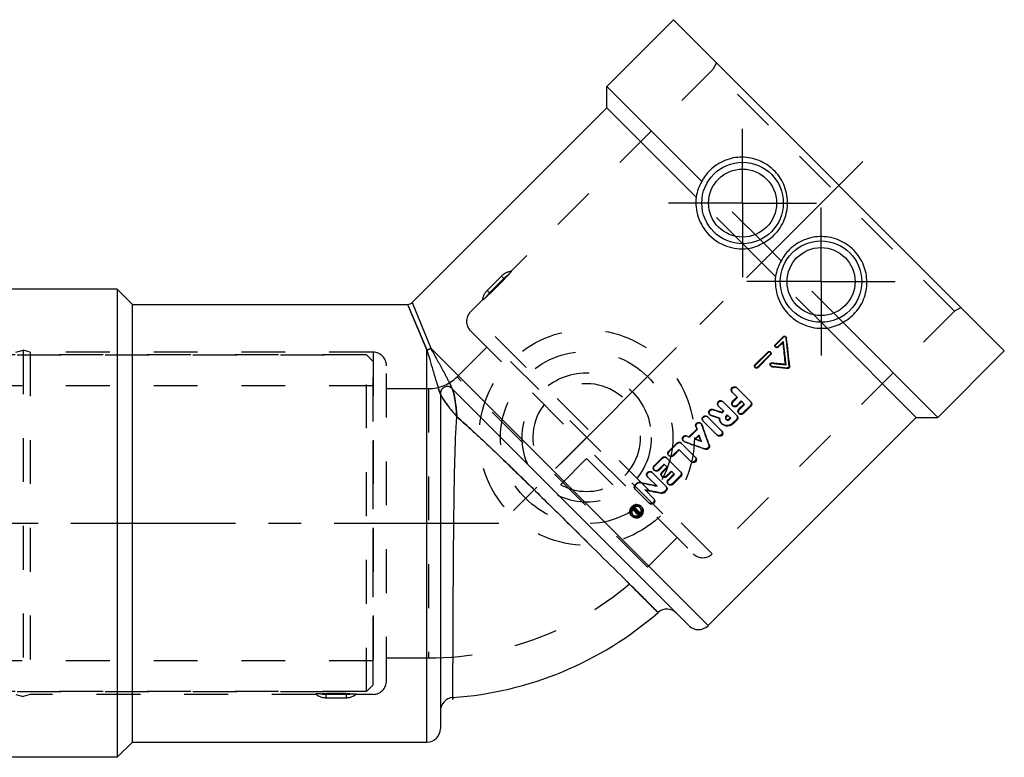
# Model space of a CAD drawing. Header units: millimetres. Extents: x 354 to 646, y 420 to 580.
# Tile 2 of 2: x 500 to 646, y 465 to 575. Entities that reach past the tile are written whole.
import ezdxf

# ---------------------------------------------------------------- set-up
doc = ezdxf.new("R2010")
doc.units = ezdxf.units.MM
doc.header["$LTSCALE"] = 65.185185
doc.linetypes.add('CENTER', pattern=[0.6, 0.375, -0.075, 0.075, -0.075])
doc.linetypes.add('HIDDEN', pattern=[0.2, 0.1, -0.1])
for name, color, linetype in [('FASEN', 7, 'CONTINUOUS'), ('KOERPER', 7, 'CONTINUOUS'), ('KONST.EL_MIT_GEO', 7, 'CONTINUOUS'), ('KURVEN', 7, 'CONTINUOUS'), ('L1', 7, 'CONTINUOUS')]:
    doc.layers.add(name, color=color, linetype=linetype)

msp = doc.modelspace()

# ---------------------------------------------------------------- linework, layer by layer
at = {"layer": 'FASEN', "color": 8, "linetype": 'HIDDEN'}
for p, q in [((447.02, 525.02), (551.02, 525.02)), ((551.02, 475.02), (551.02, 525.02)), ((552.02, 524.02), (551.02, 525.02)), ((552.02, 476.02), (552.02, 524.02)), ((552.02, 476.02), (551.02, 475.02)), ((447.02, 475.02), (551.02, 475.02))]:
    msp.add_line(p, q, dxfattribs=at)
at = {"layer": 'KOERPER', "color": 2, "linetype": 'CENTER'}
for p, q in [((606.91, 547.57), (606.91, 558.57)), ((606.91, 547.57), (595.91, 547.57)), ((606.91, 547.57), (617.91, 547.57)), ((606.91, 547.57), (606.91, 536.57)), ((618.57, 535.91), (618.57, 546.91)), ((618.57, 535.91), (607.57, 535.91)), ((618.57, 535.91), (629.57, 535.91)), ((618.57, 535.91), (618.57, 524.91))]:
    msp.add_line(p, q, dxfattribs=at)
at = {"layer": 'KOERPER', "color": 8, "linetype": 'HIDDEN'}
for p, q in [((551.02, 525.02), (447.02, 525.02)), ((552.02, 520.42), (446.02, 520.42)), ((552.02, 479.62), (552.02, 520.42)), ((552.02, 479.62), (446.02, 479.62)), ((551.02, 475.02), (447.02, 475.02))]:
    msp.add_line(p, q, dxfattribs=at)
at = {"layer": 'KONST.EL_MIT_GEO', "color": 7, "linetype": 'Continuous'}
for p, q in [((586.75, 564.9), (596.65, 574.8)), ((596.65, 574.8), (645.8, 525.65)), ((586.75, 561.72), (586.75, 564.9)), ((586.75, 564.9), (600.86, 550.79)), ((557.83, 532.79), (586.75, 561.72)), ((586.75, 561.72), (600.01, 548.46)), ((610, 541.65), (612.65, 539)), ((607.66, 540.81), (611.81, 536.66)), ((514.02, 534.77), (486.02, 534.77)), ((514.02, 534.77), (514.02, 465.27)), ((514.02, 534.77), (516.27, 532.52)), ((516.27, 467.52), (516.27, 532.52)), ((516.27, 532.52), (557.18, 532.52)), ((557.15, 532.52), (557.24, 532.29)), ((557.85, 532.81), (560.58, 526.02)), ((557.24, 532.29), (560.02, 525.78)), ((621.79, 529.86), (635.9, 515.75)), ((619.46, 529.01), (632.72, 515.75)), ((611.79, 526.59), (612.93, 527.73)), ((611.86, 526.53), (613, 527.67)), ((612.22, 526.16), (612.98, 526.92)), ((612.93, 527.73), (613, 527.67)), ((560.02, 467.52), (560.02, 525.78)), ((601.78, 484.82), (560.58, 526.02)), ((608.75, 523.55), (610.65, 525.45)), ((608.82, 523.48), (610.72, 525.39)), ((610.65, 525.45), (610.72, 525.39)), ((611.79, 526.59), (611.86, 526.53)), ((635.9, 515.75), (645.8, 525.65)), ((609.18, 523.12), (611.08, 525.02)), ((611.29, 523.86), (611.37, 523.78)), ((608.75, 523.55), (608.82, 523.48)), ((611.28, 523.26), (611.54, 523.23)), ((613.28, 523.65), (613.37, 523.56)), ((613.35, 523.04), (613.61, 523.01)), ((562.02, 519.33), (562.02, 469.52)), ((598.95, 484.82), (563.73, 520.04)), ((605.42, 519.46), (606.17, 518.71)), ((606.07, 520.11), (608.17, 518.02)), ((604.01, 518.05), (606.1, 515.96)), ((605.44, 518.14), (606.09, 518.79)), ((605.44, 518.14), (605.52, 518.06)), ((605.52, 518.06), (606.17, 518.71)), ((606.13, 517.45), (606.78, 518.1)), ((606.78, 518.1), (607.21, 517.67)), ((603.36, 517.4), (604.11, 516.65)), ((603.37, 516.65), (603.81, 516.5)), ((603.81, 516.5), (604.03, 516.73)), ((603.88, 516.43), (604.11, 516.65)), ((606.37, 517), (607.13, 517.76)), ((606.37, 517), (606.45, 516.91)), ((606.45, 516.91), (607.21, 517.67)), ((607.05, 516.31), (608.14, 517.39)), ((601.1, 515.15), (603.2, 513.05)), ((601.76, 515.8), (603.85, 513.7)), ((601.78, 484.82), (632.72, 515.75)), ((602.24, 516.02), (602.39, 515.97)), ((602.39, 515.97), (602.68, 515.87)), ((602.68, 515.87), (602.82, 515.82)), ((603.45, 515.61), (603.54, 515.58)), ((604.54, 515.86), (604.72, 516.04)), ((604.72, 516.04), (605.15, 515.61)), ((604.88, 515.51), (605.06, 515.69)), ((604.88, 515.51), (604.97, 515.43)), ((604.97, 515.43), (605.15, 515.61)), ((605.57, 514.82), (606.08, 515.33)), ((632.72, 515.75), (635.9, 515.75)), ((598.97, 512.89), (600.1, 514.02)), ((599.04, 512.82), (600.17, 513.95)), ((599.96, 514.39), (600.03, 514.32)), ((599.96, 514.39), (600.1, 514.02)), ((600.03, 514.32), (600.17, 513.95)), ((600.1, 514.02), (600.17, 513.95)), ((600.88, 514.67), (601, 514.32)), ((598.32, 512.11), (598.67, 511.99)), ((598.6, 513.03), (598.67, 512.96)), ((598.6, 513.03), (598.97, 512.89)), ((598.67, 512.96), (599.04, 512.82)), ((598.97, 512.89), (599.04, 512.82)), ((599.94, 512.49), (600.5, 513.04)), ((600.64, 512.29), (600.73, 512.26)), ((600.7, 512.35), (600.73, 512.26)), ((600.73, 512.26), (600.81, 512.17)), ((595.94, 510.74), (597.14, 511.94)), ((595.94, 510.74), (596.01, 510.68)), ((596.01, 510.68), (597.2, 511.87)), ((596.63, 510.05), (597.5, 510.92)), ((597.14, 511.94), (597.2, 511.87)), ((597.5, 510.92), (599.28, 509.14)), ((597.84, 511.88), (599.94, 509.79)), ((593.77, 508.57), (594.97, 509.76)), ((593.84, 508.5), (595.03, 509.7)), ((594.97, 509.76), (595.03, 509.7)), ((595.67, 509.71), (597.76, 507.62)), ((593.77, 508.57), (593.84, 508.5)), ((594.46, 507.88), (595.33, 508.75)), ((594.93, 507.63), (595.69, 508.39)), ((594.93, 507.63), (595.01, 507.55)), ((595.01, 507.55), (595.77, 508.31)), ((595.33, 508.75), (595.77, 508.31)), ((595.62, 506.94), (596.38, 507.7)), ((596.38, 507.7), (596.81, 507.27)), ((592.85, 506.89), (594.21, 505.53)), ((593.5, 507.54), (595.59, 505.45)), ((595.86, 506.49), (596.72, 507.35)), ((595.86, 506.49), (595.94, 506.4)), ((595.94, 506.4), (596.81, 507.27)), ((596.54, 505.8), (597.74, 506.99)), ((590.97, 505.77), (591.19, 505.98)), ((590.97, 505.77), (591.03, 505.7)), ((591.02, 505.06), (593.11, 502.97)), ((591.03, 505.7), (591.25, 505.92)), ((591.19, 505.98), (591.25, 505.92)), ((591.61, 506.11), (591.68, 506.05)), ((592.42, 504.97), (593.77, 503.62)), ((595.35, 504.6), (595.57, 504.82)), ((590.6, 502.04), (590.72, 502.15)), ((590.6, 502.04), (590.68, 501.96)), ((590.68, 501.96), (590.8, 502.07)), ((590.68, 501.96), (590.73, 501.93)), ((590.72, 502.15), (590.8, 502.07)), ((590.73, 501.93), (590.86, 501.85)), ((590.8, 502.07), (590.96, 501.97)), ((590.82, 502.25), (590.93, 502.36)), ((590.82, 502.25), (591.2, 501.87)), ((590.86, 501.85), (591.04, 501.74)), ((590.9, 502.17), (591.01, 502.28)), ((590.93, 502.36), (591.72, 501.57)), ((590.96, 501.97), (591, 501.94)), ((591, 501.94), (591.12, 501.87)), ((591.04, 501.74), (591.08, 501.71)), ((591.12, 501.87), (591.16, 501.84)), ((591.16, 501.84), (591.2, 501.87)), ((591.25, 501.72), (591.3, 501.77)), ((591.3, 501.77), (591.51, 501.56)), ((591.08, 501.56), (591.24, 501.4)), ((591.19, 501.67), (591.35, 501.51)), ((591.37, 501.6), (591.42, 501.65)), ((591.37, 501.6), (591.46, 501.51)), ((591.46, 501.51), (591.51, 501.56)), ((591.56, 501.41), (591.72, 501.57)), ((514.02, 465.27), (516.27, 467.52)), ((516.27, 467.52), (560.02, 467.52)), ((514.02, 465.27), (486.02, 465.27))]:
    msp.add_line(p, q, dxfattribs=at)
at = {"layer": 'KONST.EL_MIT_GEO', "color": 8, "linetype": 'HIDDEN'}
for p, q in [((603.05, 568.4), (602.5, 567.42)), ((602.5, 567.42), (572.51, 537.43)), ((638.42, 531.5), (602.5, 567.42)), ((610, 541.65), (600.86, 550.79)), ((607.66, 540.81), (600.01, 548.46)), ((621.79, 529.86), (612.65, 539)), ((571.09, 536.72), (568.97, 534.6)), ((571.45, 536.36), (569.33, 534.24)), ((571.53, 536.29), (569.4, 534.16)), ((571.53, 536.29), (571.09, 536.72)), ((619.46, 529.01), (611.81, 536.66)), ((569.4, 534.16), (568.97, 534.6)), ((560.02, 525.78), (557.15, 532.52)), ((568.26, 533.18), (566.5, 531.42)), ((602.42, 495.5), (566.5, 531.42)), ((638.42, 531.5), (602.42, 495.5)), ((639.4, 532.05), (638.42, 531.5)), ((566.5, 528.59), (599.59, 495.5)), ((612.15, 526.23), (612.92, 526.99)), ((612.92, 526.99), (612.98, 526.92)), ((612.92, 526.99), (612.93, 526.87)), ((613.37, 527.67), (613.3, 527.74)), ((613.37, 527.6), (613.44, 527.53)), ((498.94, 525.42), (500.02, 525.72)), ((500.02, 525.72), (500.02, 474.32)), ((501.1, 525.42), (500.02, 525.72)), ((501.1, 525.42), (501.1, 474.62)), ((552.02, 525.42), (501.1, 525.42)), ((552.02, 525.42), (552.02, 474.62)), ((564.49, 521.78), (568.9, 526.18)), ((611.09, 525.39), (611.02, 525.46)), ((611.78, 526.22), (611.85, 526.15)), ((612.15, 526.23), (612.22, 526.16)), ((609.11, 523.19), (611.01, 525.09)), ((611.01, 525.09), (611.08, 525.02)), ((554.02, 476.62), (554.02, 523.42)), ((608.74, 523.18), (608.81, 523.11)), ((609.11, 523.19), (609.18, 523.12)), ((611.05, 523.41), (611.13, 523.33)), ((611.2, 523.34), (611.28, 523.26)), ((613.52, 523.1), (613.61, 523.01)), ((613.83, 523.41), (613.92, 523.32)), ((592.78, 493.49), (564.49, 521.78)), ((552.02, 520.42), (446.02, 520.42)), ((554.02, 520.02), (560.25, 520.02)), ((560.25, 520.02), (560.25, 480.02)), ((605.35, 519.53), (605.42, 519.46)), ((606, 520.18), (606.07, 520.11)), ((603.94, 518.12), (604.01, 518.05)), ((606.05, 517.53), (606.7, 518.18)), ((606.7, 518.18), (606.78, 518.1)), ((602.5, 516.94), (602.57, 516.88)), ((603.29, 517.47), (603.36, 517.4)), ((603.81, 516.5), (603.88, 516.43)), ((605.42, 517.51), (605.5, 517.43)), ((606.05, 517.53), (606.13, 517.45)), ((606.34, 516.37), (606.43, 516.28)), ((606.96, 516.4), (608.05, 517.48)), ((606.96, 516.4), (607.05, 516.31)), ((608.05, 517.48), (608.14, 517.39)), ((601.04, 515.21), (601.1, 515.15)), ((601.69, 515.87), (601.76, 515.8)), ((602.01, 516.19), (602.08, 516.12)), ((602.17, 516.09), (602.24, 516.02)), ((603.47, 515.66), (603.54, 515.58)), ((604.44, 515.49), (604.52, 515.41)), ((604.46, 515.94), (604.64, 516.12)), ((604.46, 515.94), (604.54, 515.86)), ((604.64, 516.12), (604.72, 516.04)), ((605.48, 514.92), (605.99, 515.42)), ((605.48, 514.92), (605.57, 514.82)), ((605.99, 515.42), (606.08, 515.33)), ((600.78, 514.82), (600.71, 514.89)), ((600.81, 514.74), (600.88, 514.67)), ((603.79, 514.84), (603.87, 514.76)), ((598.1, 512.28), (598.17, 512.21)), ((598.25, 512.18), (598.32, 512.11)), ((599.87, 512.57), (600.42, 513.12)), ((599.87, 512.57), (599.94, 512.49)), ((599.87, 512.57), (599.98, 512.53)), ((600.42, 513.12), (600.5, 513.04)), ((600.42, 513.12), (600.46, 513.01)), ((596.56, 510.12), (597.43, 510.99)), ((597.43, 510.99), (597.5, 510.92)), ((597.77, 511.95), (597.84, 511.88)), ((601.3, 511.09), (601.39, 511)), ((601.9, 511.69), (601.99, 511.6)), ((595.6, 509.78), (595.67, 509.71)), ((595.93, 510.11), (596, 510.04)), ((596.56, 510.12), (596.63, 510.05)), ((593.43, 507.61), (593.5, 507.54)), ((593.76, 507.93), (593.82, 507.87)), ((594.39, 507.95), (595.26, 508.82)), ((594.39, 507.95), (594.46, 507.88)), ((595.26, 508.82), (595.33, 508.75)), ((595.54, 507.02), (596.3, 507.78)), ((596.3, 507.78), (596.38, 507.7)), ((592.78, 506.96), (592.85, 506.89)), ((594.91, 507), (594.99, 506.92)), ((595.54, 507.02), (595.62, 506.94)), ((596.45, 505.89), (597.65, 507.08)), ((597.65, 507.08), (597.74, 506.99)), ((590.95, 505.13), (591.02, 505.06)), ((592.35, 505.04), (592.42, 504.97)), ((595.26, 504.69), (595.48, 504.91)), ((595.26, 504.69), (595.35, 504.6)), ((595.48, 504.91), (595.57, 504.82)), ((595.83, 505.86), (595.92, 505.77)), ((596.45, 505.89), (596.54, 505.8)), ((594.84, 504.56), (594.93, 504.47)), ((590.6, 502.04), (591, 501.8)), ((590.72, 502.15), (591, 501.97)), ((591, 501.97), (591.04, 501.95)), ((591, 501.8), (591.08, 501.71)), ((591.04, 501.95), (591.08, 501.92)), ((591.08, 501.92), (591.11, 501.96)), ((591.08, 501.92), (591.16, 501.84)), ((591.16, 501.81), (591.21, 501.86)), ((591.16, 501.81), (591.25, 501.72)), ((591.21, 501.86), (591.3, 501.77)), ((591.66, 502.39), (591.74, 502.3)), ((591.82, 502.55), (591.91, 502.47)), ((590.41, 501.14), (590.49, 501.06)), ((590.57, 501.3), (590.66, 501.22)), ((591.05, 501.59), (591.08, 501.56)), ((591.16, 501.7), (591.19, 501.67)), ((591.47, 501.5), (591.63, 501.66)), ((591.47, 501.5), (591.56, 501.41)), ((592.78, 493.49), (597.18, 497.9)), ((554.02, 480.02), (560.25, 480.02)), ((552.02, 479.62), (446.02, 479.62)), ((498.94, 474.62), (500.02, 474.32)), ((501.1, 474.62), (500.02, 474.32)), ((543.52, 474.62), (501.1, 474.62)), ((548.02, 474.73), (545.02, 474.73)), ((545.02, 474.73), (545.02, 474.12)), ((545.02, 474.63), (548.02, 474.63)), ((545.02, 474.12), (548.02, 474.12)), ((548.02, 474.73), (548.02, 474.12)), ((552.02, 474.62), (549.53, 474.62))]:
    msp.add_line(p, q, dxfattribs=at)
at = {"layer": 'KONST.EL_MIT_GEO', "color": 2, "linetype": 'CENTER'}
msp.add_line((624.76, 553.76), (571.09, 500.09), dxfattribs=at)
at = {"layer": 'KONST.EL_MIT_GEO', "color": 7, "linetype": 'Continuous'}
for centre, radius in [((606.91, 547.57), 6.05), ((606.91, 547.57), 5.05), ((618.57, 535.91), 6.05), ((618.57, 535.91), 5.05)]:
    msp.add_circle(centre, radius, dxfattribs=at)
for centre, radius, start, end in [((606.82, 547.67), 6.73, 135.0527, 152.353), ((606.52, 547.41), 6.59, 149.0986, 170.803), ((606.87, 547.62), 6.74, 297.6711, 314.9484), ((606.63, 547.37), 6.64, 278.9181, 300.5162), ((618.62, 535.87), 6.74, 135.0516, 152.3289), ((618.37, 535.63), 6.64, 149.4752, 171.0905), ((557.15, 533.52), 1, 270, 314.9997), ((618.67, 535.82), 6.73, 297.647, 314.9473), ((618.41, 535.51), 6.59, 279.1951, 300.9033), ((370.04, 498.48), 244.54, 6.5182, 6.666), ((372.8, 497.63), 241.96, 6.151, 6.9527), ((374.43, 498.25), 240.8, 5.9762, 6.9841), ((376.47, 499.21), 238.07, 5.8909, 6.5194), ((637.43, 757.81), 235.4, 263.6235, 264.1118), ((638.76, 759.39), 237.2, 263.367, 263.8544), ((611.25, 523.58), 0.266, 168.5279, 178.0918), ((637.97, 756.02), 234.28, 263.522, 263.9691), ((563.02, 519.33), 1, 45, 180), ((687.45, 766.17), 263.3, 251.1789, 251.3789), ((689.71, 769.54), 267.27, 250.9712, 251.1367), ((688.19, 765.09), 262.56, 251.1367, 251.2707), ((605.78, 517.8), 0.49, 306.7133, 315.0511), ((606.71, 516.56), 0.399, 211.01, 224.9506), ((601.4, 515.44), 0.42, 215.3803, 225.0473), ((601.46, 515.5), 0.422, 44.96, 51.8013), ((602.38, 516.42), 0.424, 214.044, 224.962), ((686.84, 762.5), 260.59, 251.192, 251.3377), ((604.72, 515.61), 0.286, 214.612, 224.9881), ((604.63, 515.76), 0.352, 305.2425, 315.0483), ((605.82, 515.68), 0.398, 28.3477, 44.9293), ((600.48, 514.52), 0.424, 20.1705, 44.9411), ((354.8, 423.95), 262.26, 19.5235, 20.1561), ((598.47, 512.51), 0.424, 212.7383, 224.9505), ((689.04, 758.19), 262.26, 249.8439, 250.4765), ((690.18, 760.07), 263.51, 249.9738, 250.175), ((688.03, 757.12), 259.96, 250.2017, 250.3558), ((355.87, 424.96), 259.96, 19.6442, 19.7983), ((352.92, 422.81), 263.51, 19.825, 20.0262), ((597.54, 511.59), 0.42, 44.9684, 53.0716), ((595.37, 509.42), 0.42, 44.9683, 53.0561), ((596.3, 510.34), 0.424, 211.4215, 224.9604), ((594.12, 508.17), 0.424, 211.4215, 224.9604), ((595.28, 507.28), 0.49, 134.9502, 143.2597), ((593.2, 507.24), 0.422, 44.96, 51.7968), ((595.27, 507.29), 0.49, 306.7133, 315.0511), ((640.4, 742.98), 241.84, 258.3613, 258.8354), ((641.89, 744.74), 243.91, 258.1203, 258.7272), ((639.4, 735.47), 235.25, 258.4811, 259.1042), ((639.04, 736.12), 234.84, 258.8369, 258.975), ((595.31, 505.17), 0.398, 28.3477, 44.9293), ((596.2, 506.05), 0.399, 211.01, 224.9506), ((595, 504.96), 0.5, 303.0177, 314.9918), ((591.14, 501.77), 0.986, 170.3586, 177.6696), ((591.27, 501.68), 1.04, 141.9492, 163.1727), ((591.3, 501.66), 1.07, 126.6819, 141.9201), ((591.22, 501.71), 0.759, 170.038, 177.3065), ((591.2, 501.71), 0.741, 177.3159, 184.7822), ((591.24, 501.71), 0.778, 162.8164, 170.0338), ((591.26, 501.7), 0.802, 135.0322, 162.7551), ((591.21, 501.76), 1.06, 116.0175, 126.779), ((591.28, 501.69), 1.04, 106.8898, 126.6424), ((591.26, 501.71), 0.792, 107.2301, 114.2491), ((591.19, 501.82), 0.985, 92.3585, 99.6987), ((591.25, 501.73), 0.778, 100.0093, 107.2302), ((591.26, 501.82), 0.684, 53.6431, 69.573), ((591.27, 501.84), 0.662, 36.4587, 53.5374), ((591.3, 501.86), 0.862, 36.6298, 53.347), ((591.17, 501.91), 0.687, 12.2528, 20.1475), ((591.08, 501.91), 0.778, 342.3238, 349.5074), ((591.1, 501.91), 0.752, 349.5121, 356.793), ((591.29, 501.85), 0.874, 28.5794, 36.5886), ((591.18, 501.84), 0.979, 350.0622, 357.3941), ((591.18, 501.71), 0.719, 184.7883, 192.6087), ((591.14, 501.7), 0.679, 208.3073, 216.3979), ((591.13, 501.69), 0.665, 216.4683, 241.7788), ((591.12, 501.78), 0.977, 272.6347, 279.9964), ((591.38, 501.54), 0.202, 224.9906, 236.4718), ((591.12, 501.81), 1.01, 279.9998, 287.2887), ((591.11, 501.85), 1.05, 287.3499, 301.291), ((591.03, 501.94), 0.831, 301.4707, 328.5788), ((591.12, 501.84), 0.825, 301.413, 308.2969), ((591.1, 501.86), 1.07, 301.2822, 308.2805), ((591.08, 501.88), 1.09, 308.2831, 313.899), ((591.13, 501.84), 0.816, 328.6411, 335.4669), ((591.16, 501.84), 1.01, 342.7735, 350.0635), ((595.68, 485.27), 2, 45, 130.9971), ((560.25, 526.02), 52, 274.003, 310.9965), ((600.37, 486.23), 2, 225, 315), ((564.02, 472.15), 2, 94.0029, 180), ((560.02, 469.52), 2, 270, 360)]:
    msp.add_arc(centre, radius, start, end, dxfattribs=at)
at = {"layer": 'KONST.EL_MIT_GEO', "color": 8, "linetype": 'HIDDEN'}
for centre, radius, start, end in [((572.86, 534.95), 2.5, 96.9914, 135), ((559.61, 548.47), 17.02, 317.1109, 318.1297), ((570.74, 532.83), 2.5, 135, 173.0086), ((567.91, 530), 2, 135, 225), ((376.06, 499.6), 238.96, 5.7184, 6.7284), ((552.02, 523.42), 2, 0, 90), ((636.55, 753.44), 231.49, 263.7135, 264.2919), ((560.25, 526.02), 6, 270, 315), ((685.34, 761.35), 258.97, 251.2673, 251.5689), ((604.68, 515.64), 1.22, 179.041, 182.8707), ((604.64, 515.69), 0.28, 225.0173, 237.06), ((356.19, 425.55), 260.37, 19.3203, 20.033), ((687.44, 756.8), 260.37, 249.967, 250.6797), ((637.9, 733.49), 232.95, 258.7237, 259.3491), ((591.22, 501.74), 0.233, 164.9345, 177.6736), ((591.19, 501.92), 0.656, 39.7904, 45.024), ((591.22, 501.95), 0.85, 44.9828, 53.3701), ((591.04, 501.77), 0.656, 224.9758, 230.231), ((601, 496.91), 2, 225, 315), ((560.25, 526.02), 46, 270, 315), ((552.02, 476.62), 2, 270, 360), ((545.02, 476.62), 2.5, 231.9914, 270), ((544.76, 459.23), 15.49, 92.0612, 93.4786), ((548.02, 476.62), 2.5, 270, 308.0086)]:
    msp.add_arc(centre, radius, start, end, dxfattribs=at)
at = {"layer": 'KONST.EL_MIT_GEO', "color": 7, "linetype": 'Continuous'}
for points, knots in [([(611.63, 542.85), (612.26, 543.48), (613.28, 545.02), (613.77, 547.72), (613.19, 550.38), (611.65, 552.59), (609.42, 554.04), (606.83, 554.55), (604.2, 554.05), (602.69, 553.05), (602.06, 552.42)], [0, 0, 0, 0, 0.127265, 0.254386, 0.380808, 0.505466, 0.627969, 0.749748, 0.873425, 1, 1, 1, 1]), ([(600.01, 548.46), (599.9, 547.46), (600.12, 545.38), (601.77, 542.7), (604.45, 540.95), (606.61, 540.7), (607.66, 540.81)], [0, 0, 0, 0, 0.245266, 0.491588, 0.743673, 1, 1, 1, 1]), ([(623.42, 531.06), (624.05, 531.69), (625.05, 533.2), (625.55, 535.83), (625.04, 538.42), (623.59, 540.65), (621.38, 542.19), (618.72, 542.77), (616.02, 542.28), (614.48, 541.26), (613.85, 540.63)], [0, 0, 0, 0, 0.126575, 0.250252, 0.372032, 0.494534, 0.619192, 0.745614, 0.872735, 1, 1, 1, 1]), ([(611.81, 536.66), (611.7, 535.61), (611.95, 533.45), (613.7, 530.77), (616.38, 529.12), (618.46, 528.9), (619.46, 529.01)], [0, 0, 0, 0, 0.256329, 0.508412, 0.754732, 1, 1, 1, 1]), ([(612.93, 527.73), (612.98, 527.78), (613.12, 527.84), (613.26, 527.79), (613.3, 527.74)], [0, 0, 0, 0, 0.509643, 1, 1, 1, 1]), ([(613, 527.67), (613.05, 527.71), (613.18, 527.78), (613.33, 527.72), (613.37, 527.67)], [0, 0, 0, 0, 0.508022, 1, 1, 1, 1]), ([(560.02, 525.78), (560.16, 525.31), (560.45, 524.29), (560.84, 522.97), (561.13, 521.98), (561.32, 521.36), (561.47, 520.88), (561.63, 520.37), (561.77, 519.94), (561.87, 519.63), (561.93, 519.48), (561.97, 519.39), (561.99, 519.34), (562.01, 519.29), (562.02, 519.33), (562.02, 519.33)], [0, 0, 0, 0, 0.219576, 0.467955, 0.604391, 0.676211, 0.750837, 0.828751, 0.910215, 0.950779, 0.969009, 0.983254, 0.992124, 0.995815, 1, 1, 1, 1]), ([(560.58, 526.02), (560.82, 525.58), (561.34, 524.65), (562, 523.45), (562.49, 522.54), (562.79, 521.97), (563.03, 521.52), (563.27, 521.05), (563.48, 520.65), (563.62, 520.36), (563.69, 520.21), (563.73, 520.12), (563.75, 520.07), (563.76, 520.02), (563.73, 520.04), (563.73, 520.04)], [0, 0, 0, 0, 0.219595, 0.467996, 0.604444, 0.67627, 0.750903, 0.828826, 0.910303, 0.950855, 0.969179, 0.983388, 0.992146, 0.995849, 1, 1, 1, 1]), ([(610.65, 525.45), (610.7, 525.5), (610.84, 525.56), (610.98, 525.51), (611.02, 525.46)], [0, 0, 0, 0, 0.509836, 1, 1, 1, 1]), ([(610.72, 525.39), (610.77, 525.43), (610.9, 525.5), (611.04, 525.44), (611.09, 525.39)], [0, 0, 0, 0, 0.508215, 1, 1, 1, 1]), ([(611.85, 526.15), (611.8, 526.2), (611.75, 526.34), (611.81, 526.48), (611.86, 526.53)], [0, 0, 0, 0, 0.492645, 1, 1, 1, 1]), ([(612.22, 526.16), (612.18, 526.11), (612.04, 526.05), (611.9, 526.11), (611.85, 526.15)], [0, 0, 0, 0, 0.508453, 1, 1, 1, 1]), ([(610.99, 523.64), (611, 523.7), (611.08, 523.83), (611.22, 523.87), (611.29, 523.86)], [0, 0, 0, 0, 0.503759, 1, 1, 1, 1]), ([(611.06, 523.56), (611.08, 523.63), (611.16, 523.75), (611.3, 523.79), (611.37, 523.78)], [0, 0, 0, 0, 0.503341, 1, 1, 1, 1]), ([(608.81, 523.11), (608.76, 523.16), (608.71, 523.3), (608.77, 523.44), (608.82, 523.48)], [0, 0, 0, 0, 0.492645, 1, 1, 1, 1]), ([(609.18, 523.12), (609.13, 523.07), (609, 523.01), (608.86, 523.07), (608.81, 523.11)], [0, 0, 0, 0, 0.508453, 1, 1, 1, 1]), ([(613.92, 523.32), (613.93, 523.24), (613.87, 523.06), (613.69, 523), (613.61, 523.01)], [0, 0, 0, 0, 0.499085, 1, 1, 1, 1]), ([(562.02, 519.33), (562.02, 519.23), (562.14, 518.97), (562.37, 518.56), (562.69, 518.08), (563.15, 517.43), (563.74, 516.69), (564.22, 516.12), (564.46, 515.85)], [0, 0, 0, 0, 0.071754, 0.192425, 0.334369, 0.476568, 0.749313, 1, 1, 1, 1]), ([(563.73, 520.04), (563.8, 519.97), (563.9, 519.7), (564.03, 519.25), (564.14, 518.68), (564.27, 517.9), (564.39, 516.96), (564.44, 516.21), (564.46, 515.85)], [0, 0, 0, 0, 0.070664, 0.193007, 0.33414, 0.476548, 0.749292, 1, 1, 1, 1]), ([(605.23, 519.76), (605.22, 519.85), (605.25, 520.06), (605.46, 520.27), (605.76, 520.33), (605.94, 520.25), (606, 520.18)], [0, 0, 0, 0, 0.250162, 0.505923, 0.75684, 1, 1, 1, 1]), ([(605.42, 519.46), (605.34, 519.54), (605.25, 519.79), (605.4, 520.13), (605.75, 520.29), (605.99, 520.19), (606.07, 520.11)], [0, 0, 0, 0, 0.246525, 0.500543, 0.753819, 1, 1, 1, 1]), ([(603.17, 517.7), (603.16, 517.79), (603.19, 517.99), (603.4, 518.21), (603.69, 518.27), (603.88, 518.18), (603.94, 518.12)], [0, 0, 0, 0, 0.250162, 0.505923, 0.75684, 1, 1, 1, 1]), ([(603.36, 517.4), (603.28, 517.48), (603.18, 517.72), (603.34, 518.07), (603.69, 518.22), (603.93, 518.13), (604.01, 518.05)], [0, 0, 0, 0, 0.246525, 0.500543, 0.753819, 1, 1, 1, 1]), ([(605.5, 517.43), (605.42, 517.51), (605.33, 517.75), (605.43, 517.98), (605.52, 518.06)], [0, 0, 0, 0, 0.488748, 1, 1, 1, 1]), ([(608.17, 518.02), (608.24, 517.94), (608.33, 517.7), (608.22, 517.48), (608.14, 517.39)], [0, 0, 0, 0, 0.48679, 1, 1, 1, 1]), ([(601.9, 516.42), (601.87, 516.57), (602, 516.92), (602.36, 516.99), (602.5, 516.94)], [0, 0, 0, 0, 0.501656, 1, 1, 1, 1]), ([(601.97, 516.31), (601.93, 516.47), (602.04, 516.85), (602.42, 516.93), (602.57, 516.88)], [0, 0, 0, 0, 0.500592, 1, 1, 1, 1]), ([(606.37, 516.36), (606.32, 516.44), (606.29, 516.58), (606.33, 516.71), (606.34, 516.74)], [0, 0, 0, 0, 0.739238, 1, 1, 1, 1]), ([(563.88, 474.15), (563.89, 472.85), (563.89, 479.67), (563.91, 482.51), (563.93, 488.98), (563.97, 495.35), (564.04, 502.4), (564.15, 509.24), (564.31, 513.72), (564.46, 515.85)], [0, 0, 0, 0, 0.093048, 0.202668, 0.344165, 0.506721, 0.678119, 0.84596, 1, 1, 1, 1]), ([(564.46, 515.85), (566.08, 514.45), (569.35, 511.4), (574.29, 506.63), (579.25, 501.76), (584.03, 497.04), (587.89, 493.21), (591.61, 489.51), (592.56, 488.57), (594.6, 486.54), (594.36, 486.77)], [0, 0, 0, 0, 0.15404, 0.32188, 0.493279, 0.655836, 0.797333, 0.906953, 0.976282, 1, 1, 1, 1]), ([(599.96, 514.39), (599.93, 514.48), (599.93, 514.71), (600.13, 514.96), (600.44, 515.05), (600.64, 514.96), (600.71, 514.89)], [0, 0, 0, 0, 0.249399, 0.504202, 0.755929, 1, 1, 1, 1]), ([(600.03, 514.32), (599.99, 514.42), (599.99, 514.64), (600.19, 514.9), (600.51, 514.98), (600.71, 514.89), (600.78, 514.82)], [0, 0, 0, 0, 0.249621, 0.503506, 0.754874, 1, 1, 1, 1]), ([(600.92, 515.45), (600.9, 515.54), (600.94, 515.74), (601.15, 515.96), (601.44, 516.02), (601.62, 515.93), (601.69, 515.87)], [0, 0, 0, 0, 0.250162, 0.505923, 0.75684, 1, 1, 1, 1]), ([(601.06, 515.2), (601, 515.29), (600.94, 515.51), (601.1, 515.82), (601.41, 515.96), (601.64, 515.9), (601.72, 515.83)], [0, 0, 0, 0, 0.245924, 0.500579, 0.753823, 1, 1, 1, 1]), ([(603.87, 514.76), (603.71, 514.92), (603.57, 515.21), (603.54, 515.5), (603.54, 515.58)], [0, 0, 0, 0, 0.742566, 1, 1, 1, 1]), ([(604.54, 515.86), (604.49, 515.81), (604.41, 515.67), (604.45, 515.51), (604.49, 515.45)], [0, 0, 0, 0, 0.509351, 1, 1, 1, 1]), ([(604.49, 515.46), (604.54, 515.42), (604.66, 515.39), (604.79, 515.44), (604.84, 515.47)], [0, 0, 0, 0, 0.489915, 1, 1, 1, 1]), ([(604.52, 515.41), (604.58, 515.36), (604.75, 515.29), (604.91, 515.37), (604.97, 515.43)], [0, 0, 0, 0, 0.487289, 1, 1, 1, 1]), ([(606.17, 515.87), (606.21, 515.78), (606.24, 515.58), (606.15, 515.4), (606.08, 515.33)], [0, 0, 0, 0, 0.487809, 1, 1, 1, 1]), ([(607.05, 516.31), (606.97, 516.23), (606.75, 516.12), (606.51, 516.21), (606.43, 516.28)], [0, 0, 0, 0, 0.513654, 1, 1, 1, 1]), ([(603.85, 513.7), (603.93, 513.63), (604.02, 513.38), (603.85, 513.05), (603.52, 512.89), (603.28, 512.98), (603.2, 513.05)], [0, 0, 0, 0, 0.243795, 0.500533, 0.756533, 1, 1, 1, 1]), ([(605.57, 514.82), (605.35, 514.6), (604.73, 514.3), (604.08, 514.55), (603.87, 514.76)], [0, 0, 0, 0, 0.513453, 1, 1, 1, 1]), ([(597.14, 511.94), (597.22, 512.02), (597.45, 512.13), (597.69, 512.03), (597.77, 511.95)], [0, 0, 0, 0, 0.509585, 1, 1, 1, 1]), ([(597.2, 511.87), (597.28, 511.95), (597.49, 512.05), (597.71, 511.99), (597.8, 511.92)], [0, 0, 0, 0, 0.507974, 1, 1, 1, 1]), ([(597.98, 512.52), (597.96, 512.67), (598.09, 513.01), (598.46, 513.08), (598.6, 513.03)], [0, 0, 0, 0, 0.502129, 1, 1, 1, 1]), ([(598.06, 512.41), (598.02, 512.56), (598.13, 512.94), (598.52, 513.01), (598.67, 512.96)], [0, 0, 0, 0, 0.501001, 1, 1, 1, 1]), ([(595.93, 510.12), (595.88, 510.2), (595.84, 510.41), (595.94, 510.6), (596.01, 510.68)], [0, 0, 0, 0, 0.493091, 1, 1, 1, 1]), ([(601.99, 511.6), (602.04, 511.44), (601.94, 511.05), (601.54, 510.95), (601.39, 511)], [0, 0, 0, 0, 0.500293, 1, 1, 1, 1]), ([(594.97, 509.76), (595.05, 509.85), (595.28, 509.95), (595.52, 509.86), (595.6, 509.78)], [0, 0, 0, 0, 0.509585, 1, 1, 1, 1]), ([(595.03, 509.7), (595.11, 509.77), (595.32, 509.88), (595.54, 509.81), (595.63, 509.75)], [0, 0, 0, 0, 0.507975, 1, 1, 1, 1]), ([(596.46, 509.94), (596.38, 509.91), (596.21, 509.9), (596.05, 509.98), (596, 510.04)], [0, 0, 0, 0, 0.503896, 1, 1, 1, 1]), ([(599.94, 509.79), (600.01, 509.71), (600.1, 509.47), (599.94, 509.13), (599.6, 508.97), (599.36, 509.06), (599.28, 509.14)], [0, 0, 0, 0, 0.243795, 0.500533, 0.756533, 1, 1, 1, 1]), ([(592.66, 507.19), (592.65, 507.28), (592.68, 507.48), (592.89, 507.7), (593.18, 507.76), (593.37, 507.67), (593.43, 507.61)], [0, 0, 0, 0, 0.250162, 0.505923, 0.75684, 1, 1, 1, 1]), ([(592.85, 506.89), (592.77, 506.97), (592.68, 507.2), (592.81, 507.54), (593.13, 507.71), (593.37, 507.64), (593.46, 507.57)], [0, 0, 0, 0, 0.246451, 0.500001, 0.753645, 1, 1, 1, 1]), ([(593.76, 507.94), (593.71, 508.03), (593.67, 508.24), (593.77, 508.43), (593.84, 508.5)], [0, 0, 0, 0, 0.493091, 1, 1, 1, 1]), ([(594.29, 507.77), (594.21, 507.74), (594.04, 507.73), (593.88, 507.81), (593.82, 507.87)], [0, 0, 0, 0, 0.503896, 1, 1, 1, 1]), ([(597.76, 507.62), (597.84, 507.54), (597.93, 507.3), (597.82, 507.07), (597.74, 506.99)], [0, 0, 0, 0, 0.48679, 1, 1, 1, 1]), ([(594.99, 506.92), (594.91, 507), (594.82, 507.24), (594.92, 507.47), (595.01, 507.55)], [0, 0, 0, 0, 0.488748, 1, 1, 1, 1]), ([(595.86, 505.85), (595.81, 505.93), (595.78, 506.07), (595.82, 506.2), (595.83, 506.23)], [0, 0, 0, 0, 0.739238, 1, 1, 1, 1]), ([(591.02, 505.06), (590.94, 505.14), (590.85, 505.38), (590.95, 505.62), (591.03, 505.7)], [0, 0, 0, 0, 0.492265, 1, 1, 1, 1]), ([(595.66, 505.35), (595.7, 505.27), (595.73, 505.07), (595.64, 504.89), (595.57, 504.82)], [0, 0, 0, 0, 0.487809, 1, 1, 1, 1]), ([(596.54, 505.8), (596.46, 505.72), (596.24, 505.61), (596, 505.69), (595.92, 505.77)], [0, 0, 0, 0, 0.513654, 1, 1, 1, 1]), ([(593.77, 503.62), (593.84, 503.54), (593.93, 503.3), (593.77, 502.96), (593.43, 502.8), (593.19, 502.89), (593.11, 502.97)], [0, 0, 0, 0, 0.243795, 0.500533, 0.756533, 1, 1, 1, 1]), ([(590.98, 502.69), (591.12, 502.73), (591.42, 502.75), (591.7, 502.64), (591.81, 502.55)], [0, 0, 0, 0, 0.508842, 1, 1, 1, 1]), ([(591.15, 502.81), (591.2, 502.81), (591.41, 502.8), (591.61, 502.72), (591.73, 502.63)], [0, 0, 0, 0, 0.257394, 1, 1, 1, 1]), ([(590.49, 501.06), (590.39, 501.16), (590.28, 501.35), (590.24, 501.55), (590.24, 501.61)], [0, 0, 0, 0, 0.742843, 1, 1, 1, 1]), ([(591.17, 500.8), (591.11, 500.8), (590.86, 500.81), (590.62, 500.93), (590.49, 501.06)], [0, 0, 0, 0, 0.257623, 1, 1, 1, 1]), ([(591.26, 501.59), (591.28, 501.58), (591.33, 501.57), (591.36, 501.59), (591.37, 501.6)], [0, 0, 0, 0, 0.719345, 1, 1, 1, 1]), ([(591.56, 501.41), (591.52, 501.38), (591.42, 501.32), (591.31, 501.35), (591.27, 501.37)], [0, 0, 0, 0, 0.51042, 1, 1, 1, 1])]:
    msp.add_open_spline(points, degree=3, knots=knots, dxfattribs=at)
at = {"layer": 'KONST.EL_MIT_GEO', "color": 8, "linetype": 'HIDDEN'}
for points in [[(572.08, 536.88), (571.86, 536.73), (571.64, 536.55), (571.45, 536.36)], [(572.08, 536.88), (571.9, 536.68), (571.71, 536.48), (571.53, 536.29)], [(569.33, 534.24), (569.14, 534.05), (568.96, 533.83), (568.81, 533.61)], [(569.4, 534.16), (569.21, 533.98), (569.01, 533.79), (568.81, 533.61)], [(613.3, 527.74), (613.34, 527.7), (613.37, 527.65), (613.37, 527.6)], [(560.02, 525.78), (560.22, 525.82), (560.42, 525.9), (560.58, 526.02)], [(560.17, 525.28), (560.12, 525.45), (560.07, 525.62), (560.02, 525.78)], [(560.84, 525.56), (560.75, 525.71), (560.67, 525.86), (560.58, 526.02)], [(611.2, 523.34), (611.14, 523.35), (611.09, 523.37), (611.05, 523.41)], [(602.01, 516.19), (601.98, 516.22), (601.95, 516.26), (601.93, 516.3)], [(602.17, 516.09), (602.11, 516.11), (602.06, 516.15), (602.01, 516.19)], [(603.79, 514.84), (603.7, 514.93), (603.63, 515.03), (603.58, 515.14)], [(600.71, 514.89), (600.75, 514.85), (600.79, 514.79), (600.81, 514.74)], [(598.1, 512.28), (598.07, 512.31), (598.04, 512.35), (598.02, 512.4)], [(598.25, 512.18), (598.19, 512.2), (598.14, 512.24), (598.1, 512.28)], [(595.26, 504.69), (595.16, 504.59), (594.99, 504.53), (594.84, 504.56)], [(591.16, 501.81), (591.14, 501.78), (591.13, 501.72), (591.16, 501.7)], [(591.81, 502.15), (591.78, 502.22), (591.75, 502.29), (591.7, 502.34)], [(590.41, 501.14), (590.35, 501.2), (590.3, 501.26), (590.26, 501.33)], [(590.62, 501.26), (590.67, 501.21), (590.74, 501.18), (590.81, 501.15)], [(544.21, 474.71), (544.48, 474.72), (544.75, 474.73), (545.02, 474.73)], [(544.21, 474.71), (544.47, 474.66), (544.75, 474.63), (545.02, 474.63)], [(548.02, 474.73), (548.29, 474.73), (548.57, 474.72), (548.84, 474.71)], [(548.02, 474.63), (548.29, 474.63), (548.57, 474.66), (548.84, 474.71)]]:
    msp.add_open_spline(points, degree=3, dxfattribs=at)
for points, knots in [([(572.08, 536.88), (572.14, 536.95), (572.26, 537.07), (572.4, 537.22), (572.51, 537.36), (572.54, 537.4), (572.56, 537.43), (572.56, 537.43)], [0, 0, 0, 0, 0.359445, 0.674952, 0.913082, 0.981128, 1, 1, 1, 1]), ([(572.56, 537.43), (572.57, 537.43), (572.52, 537.37), (572.48, 537.33), (572.39, 537.22), (572.32, 537.15), (572.29, 537.1)], [0, 0, 0, 0, 0.070217, 0.29537, 0.617721, 1, 1, 1, 1]), ([(568.81, 533.61), (568.75, 533.55), (568.62, 533.44), (568.47, 533.29), (568.33, 533.19), (568.29, 533.15), (568.26, 533.13), (568.26, 533.14)], [0, 0, 0, 0, 0.35937, 0.674813, 0.912985, 0.981082, 1, 1, 1, 1]), ([(611.02, 525.46), (611.07, 525.41), (611.13, 525.27), (611.06, 525.14), (611.01, 525.09)], [0, 0, 0, 0, 0.490782, 1, 1, 1, 1]), ([(612.15, 526.23), (612.11, 526.18), (611.97, 526.12), (611.83, 526.17), (611.78, 526.22)], [0, 0, 0, 0, 0.510076, 1, 1, 1, 1]), ([(609.11, 523.19), (609.07, 523.14), (608.93, 523.08), (608.79, 523.13), (608.74, 523.18)], [0, 0, 0, 0, 0.510076, 1, 1, 1, 1]), ([(613.83, 523.41), (613.84, 523.33), (613.77, 523.16), (613.6, 523.09), (613.52, 523.1)], [0, 0, 0, 0, 0.499082, 1, 1, 1, 1]), ([(563.74, 520.03), (563.74, 520.03), (563.76, 520.02), (563.74, 520.09), (563.72, 520.15), (563.63, 520.33), (563.52, 520.58), (563.41, 520.79), (563.36, 520.89)], [0, 0, 0, 0, 0.016316, 0.04641, 0.13241, 0.277944, 0.635206, 1, 1, 1, 1]), ([(562.02, 519.32), (562.02, 519.32), (562.01, 519.3), (561.98, 519.36), (561.95, 519.42), (561.88, 519.61), (561.79, 519.86), (561.72, 520.09), (561.68, 520.2)], [0, 0, 0, 0, 0.01655, 0.046676, 0.133726, 0.278406, 0.635502, 1, 1, 1, 1]), ([(564.46, 515.85), (564.22, 516.12), (563.74, 516.69), (563.15, 517.43), (562.69, 518.08), (562.37, 518.56), (562.14, 518.97), (562.02, 519.23), (562.02, 519.33)], [0, 0, 0, 0, 0.250715, 0.523471, 0.665882, 0.807012, 0.929345, 1, 1, 1, 1]), ([(562.02, 519.33), (562.02, 519.33), (562.02, 519.33), (562.02, 519.32), (562.02, 519.32)], [0, 0, 0, 0, 0.534285, 1, 1, 1, 1]), ([(564.46, 515.85), (564.44, 516.21), (564.39, 516.96), (564.27, 517.9), (564.15, 518.68), (564.03, 519.25), (563.9, 519.7), (563.8, 519.97), (563.73, 520.04)], [0, 0, 0, 0, 0.250703, 0.523469, 0.665664, 0.80767, 0.928247, 1, 1, 1, 1]), ([(563.73, 520.04), (563.73, 520.04), (563.73, 520.04), (563.74, 520.03), (563.74, 520.03)], [0, 0, 0, 0, 0.534208, 1, 1, 1, 1]), ([(608.08, 518.11), (608.16, 518.03), (608.24, 517.79), (608.13, 517.57), (608.05, 517.48)], [0, 0, 0, 0, 0.485171, 1, 1, 1, 1]), ([(606.05, 517.53), (605.97, 517.45), (605.74, 517.34), (605.5, 517.43), (605.42, 517.51)], [0, 0, 0, 0, 0.512847, 1, 1, 1, 1]), ([(606.96, 516.4), (606.88, 516.32), (606.66, 516.21), (606.42, 516.29), (606.34, 516.37)], [0, 0, 0, 0, 0.515273, 1, 1, 1, 1]), ([(594.36, 486.77), (593.45, 487.69), (590.05, 491.06), (583.36, 497.71), (575.91, 505.06), (569.36, 511.4), (566.08, 514.45), (564.46, 515.85)], [0, 0, 0, 0, 0.093048, 0.344164, 0.67812, 0.845961, 1, 1, 1, 1]), ([(605.48, 514.92), (605.26, 514.69), (604.78, 514.47), (604.16, 514.57), (603.89, 514.74), (603.79, 514.84)], [0, 0, 0, 0, 0.509617, 0.757194, 1, 1, 1, 1]), ([(604.46, 515.94), (604.4, 515.88), (604.32, 515.72), (604.38, 515.55), (604.44, 515.49)], [0, 0, 0, 0, 0.513193, 1, 1, 1, 1]), ([(606.01, 516.04), (606.09, 515.97), (606.18, 515.73), (606.07, 515.5), (605.99, 515.42)], [0, 0, 0, 0, 0.485171, 1, 1, 1, 1]), ([(603.76, 513.79), (603.84, 513.72), (603.93, 513.47), (603.76, 513.14), (603.43, 512.98), (603.19, 513.06), (603.11, 513.14)], [0, 0, 0, 0, 0.242986, 0.500535, 0.757342, 1, 1, 1, 1]), ([(601.9, 511.69), (601.95, 511.53), (601.85, 511.14), (601.46, 511.04), (601.3, 511.09)], [0, 0, 0, 0, 0.500294, 1, 1, 1, 1]), ([(596.56, 510.12), (596.48, 510.04), (596.25, 509.93), (596.01, 510.03), (595.93, 510.11)], [0, 0, 0, 0, 0.510247, 1, 1, 1, 1]), ([(599.85, 509.88), (599.93, 509.8), (600.01, 509.56), (599.85, 509.23), (599.52, 509.06), (599.27, 509.15), (599.2, 509.23)], [0, 0, 0, 0, 0.242986, 0.500535, 0.757342, 1, 1, 1, 1]), ([(594.39, 507.95), (594.31, 507.87), (594.08, 507.76), (593.83, 507.86), (593.76, 507.93)], [0, 0, 0, 0, 0.510247, 1, 1, 1, 1]), ([(597.68, 507.71), (597.75, 507.63), (597.84, 507.39), (597.73, 507.16), (597.65, 507.08)], [0, 0, 0, 0, 0.485171, 1, 1, 1, 1]), ([(595.54, 507.02), (595.46, 506.94), (595.23, 506.83), (594.99, 506.92), (594.91, 507)], [0, 0, 0, 0, 0.512847, 1, 1, 1, 1]), ([(595.5, 505.53), (595.58, 505.46), (595.67, 505.22), (595.56, 504.99), (595.48, 504.91)], [0, 0, 0, 0, 0.485171, 1, 1, 1, 1]), ([(596.45, 505.89), (596.37, 505.81), (596.15, 505.7), (595.91, 505.78), (595.83, 505.86)], [0, 0, 0, 0, 0.515273, 1, 1, 1, 1]), ([(593.68, 503.71), (593.76, 503.63), (593.84, 503.39), (593.68, 503.06), (593.35, 502.89), (593.1, 502.98), (593.03, 503.06)], [0, 0, 0, 0, 0.242986, 0.500535, 0.757342, 1, 1, 1, 1]), ([(591.66, 502.39), (591.53, 502.52), (591.13, 502.66), (590.56, 502.4), (590.3, 501.84), (590.44, 501.43), (590.57, 501.3)], [0, 0, 0, 0, 0.24341, 0.499942, 0.756562, 1, 1, 1, 1]), ([(591.82, 502.55), (591.99, 502.38), (592.18, 501.86), (591.82, 501.13), (591.1, 500.78), (590.58, 500.97), (590.41, 501.14)], [0, 0, 0, 0, 0.243769, 0.500852, 0.757554, 1, 1, 1, 1]), ([(591.47, 501.5), (591.43, 501.46), (591.31, 501.4), (591.19, 501.45), (591.15, 501.49)], [0, 0, 0, 0, 0.51306, 1, 1, 1, 1]), ([(544.21, 474.71), (544.12, 474.71), (543.95, 474.7), (543.74, 474.69), (543.57, 474.67), (543.52, 474.67), (543.48, 474.65), (543.48, 474.65)], [0, 0, 0, 0, 0.359445, 0.674952, 0.913082, 0.981128, 1, 1, 1, 1]), ([(548.84, 474.71), (548.92, 474.71), (549.09, 474.7), (549.3, 474.69), (549.47, 474.67), (549.53, 474.67), (549.56, 474.65), (549.56, 474.65)], [0, 0, 0, 0, 0.35937, 0.674813, 0.912985, 0.981082, 1, 1, 1, 1])]:
    msp.add_open_spline(points, degree=3, knots=knots, dxfattribs=at)
at = {"layer": 'KONST.EL_MIT_GEO', "color": 7, "linetype": 'Continuous'}
for points in [[(613.37, 527.67), (613.4, 527.65), (613.42, 527.61), (613.43, 527.58)], [(613.43, 527.58), (613.44, 527.56), (613.44, 527.54), (613.44, 527.53)], [(560.02, 525.78), (560.22, 525.82), (560.42, 525.9), (560.58, 526.02)], [(611.15, 525.14), (611.14, 525.1), (611.12, 525.05), (611.08, 525.02)], [(611.09, 525.39), (611.15, 525.33), (611.18, 525.22), (611.15, 525.14)], [(611.78, 526.22), (611.72, 526.28), (611.7, 526.39), (611.72, 526.47)], [(611.72, 526.47), (611.74, 526.52), (611.76, 526.56), (611.79, 526.59)], [(608.74, 523.18), (608.68, 523.24), (608.66, 523.35), (608.68, 523.43)], [(608.68, 523.43), (608.7, 523.47), (608.72, 523.52), (608.75, 523.55)], [(611.05, 523.41), (611.01, 523.46), (610.98, 523.53), (610.98, 523.59)], [(611.13, 523.33), (611.07, 523.39), (611.05, 523.48), (611.06, 523.56)], [(611.28, 523.26), (611.22, 523.27), (611.17, 523.3), (611.13, 523.33)], [(605.35, 519.53), (605.29, 519.59), (605.25, 519.68), (605.23, 519.76)], [(605.3, 517.76), (605.29, 517.9), (605.35, 518.04), (605.44, 518.14)], [(601.93, 516.3), (601.92, 516.34), (601.9, 516.38), (601.9, 516.42)], [(603.29, 517.47), (603.23, 517.53), (603.19, 517.61), (603.17, 517.7)], [(605.42, 517.51), (605.35, 517.57), (605.31, 517.67), (605.3, 517.76)], [(605.89, 517.32), (605.76, 517.29), (605.59, 517.33), (605.5, 517.43)], [(606.08, 517.4), (606.02, 517.36), (605.96, 517.33), (605.89, 517.32)], [(606.23, 516.62), (606.21, 516.76), (606.27, 516.9), (606.37, 517)], [(606.34, 516.37), (606.27, 516.44), (606.23, 516.53), (606.23, 516.62)], [(606.34, 516.74), (606.36, 516.8), (606.4, 516.86), (606.45, 516.91)], [(601.04, 515.21), (600.98, 515.28), (600.93, 515.36), (600.92, 515.45)], [(602.03, 516.19), (602, 516.22), (601.99, 516.27), (601.97, 516.31)], [(602.24, 516.02), (602.18, 516.04), (602.13, 516.08), (602.08, 516.12)], [(603.58, 515.14), (603.51, 515.28), (603.48, 515.43), (603.47, 515.58)], [(598.02, 512.4), (598, 512.44), (597.99, 512.48), (597.98, 512.52)], [(598.11, 512.28), (598.09, 512.32), (598.07, 512.36), (598.06, 512.41)], [(598.32, 512.11), (598.26, 512.13), (598.21, 512.17), (598.17, 512.21)], [(595.81, 510.37), (595.79, 510.5), (595.85, 510.65), (595.94, 510.74)], [(595.93, 510.11), (595.86, 510.17), (595.82, 510.27), (595.81, 510.37)], [(596.63, 510.05), (596.58, 510), (596.52, 509.97), (596.46, 509.94)], [(593.63, 508.19), (593.62, 508.33), (593.68, 508.48), (593.77, 508.57)], [(593.76, 507.93), (593.69, 508), (593.64, 508.1), (593.63, 508.19)], [(594.46, 507.88), (594.41, 507.83), (594.35, 507.79), (594.29, 507.77)], [(591.19, 505.98), (591.29, 506.09), (591.46, 506.14), (591.61, 506.11)], [(592.78, 506.96), (592.72, 507.02), (592.67, 507.1), (592.66, 507.19)], [(594.79, 507.25), (594.78, 507.36), (594.82, 507.48), (594.88, 507.57)], [(594.91, 507), (594.84, 507.06), (594.8, 507.16), (594.79, 507.25)], [(595.38, 506.81), (595.25, 506.78), (595.08, 506.82), (594.99, 506.92)], [(595.57, 506.89), (595.51, 506.85), (595.45, 506.82), (595.38, 506.81)], [(595.71, 506.11), (595.7, 506.25), (595.76, 506.39), (595.86, 506.49)], [(595.83, 506.23), (595.85, 506.29), (595.89, 506.35), (595.94, 506.4)], [(590.83, 505.39), (590.82, 505.52), (590.87, 505.67), (590.97, 505.77)], [(590.95, 505.13), (590.89, 505.2), (590.84, 505.29), (590.83, 505.39)], [(591.25, 505.92), (591.36, 506.02), (591.53, 506.08), (591.68, 506.05)], [(595.83, 505.86), (595.76, 505.93), (595.72, 506.02), (595.71, 506.11)], [(595.27, 504.54), (595.17, 504.48), (595.04, 504.45), (594.93, 504.47)], [(590.26, 501.33), (590.18, 501.48), (590.15, 501.65), (590.15, 501.81)], [(590.17, 501.94), (590.19, 502.06), (590.23, 502.19), (590.3, 502.3)], [(590.24, 501.61), (590.23, 501.73), (590.24, 501.86), (590.28, 501.98)], [(590.3, 502.3), (590.37, 502.41), (590.47, 502.52), (590.58, 502.6)], [(590.93, 502.44), (590.84, 502.4), (590.76, 502.34), (590.69, 502.27)], [(590.75, 502.7), (590.83, 502.75), (590.93, 502.78), (591.02, 502.79)], [(591.05, 501.59), (591.01, 501.63), (590.99, 501.69), (590.99, 501.74)], [(591.5, 502.46), (591.38, 502.5), (591.25, 502.51), (591.12, 502.49)], [(591.94, 501.88), (591.93, 502), (591.88, 502.13), (591.81, 502.23)], [(591.85, 501.87), (591.86, 501.93), (591.85, 502), (591.84, 502.06)], [(591.93, 501.68), (591.94, 501.75), (591.94, 501.81), (591.94, 501.88)], [(592.05, 502.27), (592.13, 502.13), (592.17, 501.96), (592.16, 501.79)], [(590.47, 501.55), (590.49, 501.49), (590.51, 501.43), (590.54, 501.37)], [(590.81, 501.15), (590.96, 501.1), (591.13, 501.1), (591.28, 501.14)], [(590.81, 501.1), (590.95, 501.03), (591.12, 501), (591.28, 501.03)], [(591.13, 501.5), (591.08, 501.55), (591.06, 501.64), (591.08, 501.71)], [(591.25, 501.72), (591.22, 501.7), (591.22, 501.64), (591.24, 501.61)], [(591.28, 501.14), (591.34, 501.16), (591.4, 501.19), (591.46, 501.23)], [(591.28, 501.03), (591.37, 501.05), (591.47, 501.09), (591.55, 501.14)], [(591.35, 501.51), (591.36, 501.49), (591.39, 501.49), (591.41, 501.49)], [(591.41, 501.49), (591.42, 501.49), (591.44, 501.5), (591.46, 501.51)], [(591.63, 501.19), (591.71, 501.25), (591.77, 501.33), (591.82, 501.41)], [(591.74, 501.5), (591.77, 501.56), (591.8, 501.62), (591.82, 501.68)], [(592.12, 501.54), (592.07, 501.38), (591.97, 501.22), (591.84, 501.09)], [(591.87, 501.5), (591.9, 501.56), (591.92, 501.62), (591.93, 501.68)]]:
    msp.add_open_spline(points, degree=3, dxfattribs=at)
at = {"layer": 'KURVEN', "color": 8, "linetype": 'HIDDEN'}
for p, q in [((595.06, 501.44), (572.44, 524.06)), ((583.75, 512.75), (576.96, 505.96)), ((579.87, 505.75), (583.75, 509.64)), ((583.75, 509.64), (587.63, 505.75))]:
    msp.add_line(p, q, dxfattribs=at)
for radius in [16, 12.8, 9.6]:
    msp.add_circle((583.75, 512.75), radius, dxfattribs=at)
for start, end in [(315, 225), (240.962, 299.038)]:
    msp.add_arc((583.75, 512.75), 8, start, end, dxfattribs=at)
at = {"layer": 'L1', "color": 2, "linetype": 'CENTER'}
msp.add_line((428.91, 500.02), (571.62, 500.02), dxfattribs=at)

doc.saveas('drawing.dxf')
